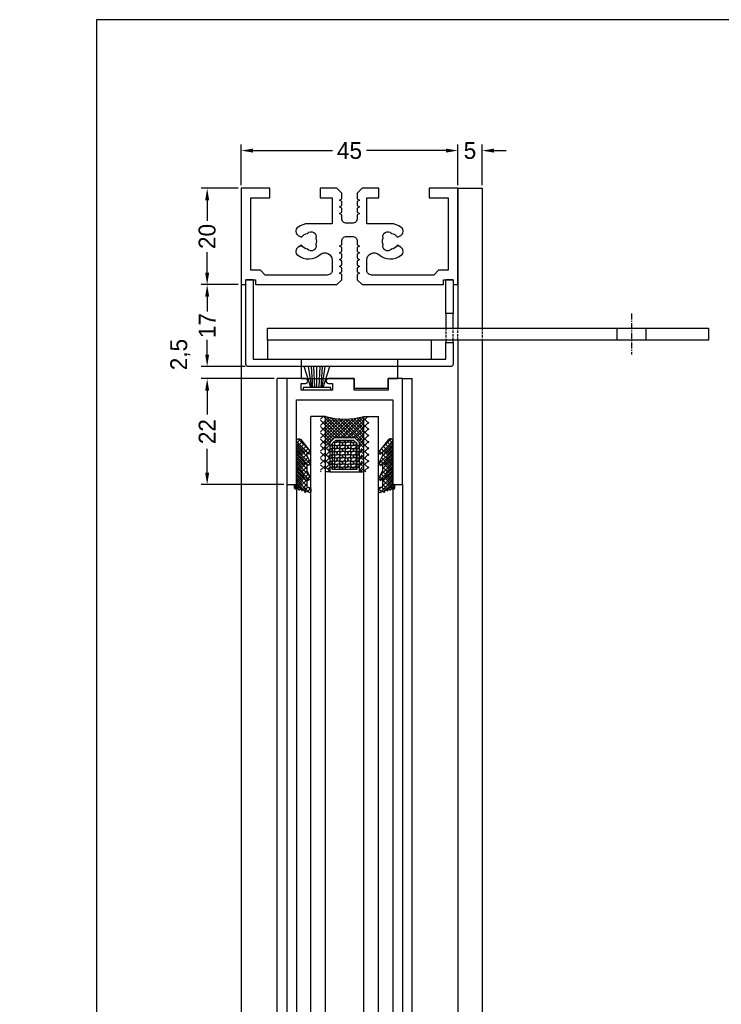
# Model space of a CAD drawing. Extents: x 0 to 532, y -51 to 380.
# Tile 50 of 52: x 266 to 412, y 176 to 380. Entities that reach past the tile are written whole.
import ezdxf

# ---------------------------------------------------------------- set-up
doc = ezdxf.new("R2010")
doc.units = 0
doc.header["$MEASUREMENT"] = 0
doc.linetypes.add('GESTRICHELT', pattern=[0.75, 0.5, -0.25])
doc.linetypes.add('MITTE', pattern=[2, 1.25, -0.25, 0.25, -0.25])
doc.layers.get('0').update_dxf_attribs({"linetype": 'CONTINUOUS'})
doc.layers.get('DEFPOINTS').update_dxf_attribs({"linetype": 'CONTINUOUS'})
for name, color, linetype in [('BEMASSUNG', 7, 'CONTINUOUS'), ('SCHRAFFUR', 8, 'CONTINUOUS'), ('U013', 6, 'CONTINUOUS'), ('U018', 1, 'CONTINUOUS'), ('U025', 2, 'CONTINUOUS'), ('U035', 3, 'CONTINUOUS')]:
    doc.layers.add(name, color=color, linetype=linetype)
doc.styles.add('ROMANS', font='TXT', dxfattribs={"width": 0.8})
doc.dimstyles.get("Standard").update_dxf_attribs({"dimtxt": 3.5, "dimasz": 2.5, "dimexe": 1.25, "dimexo": 0.625, "dimtad": 0, "dimdec": 4, "dimdsep": 46, "dimtxsty": 'Standard', "dimcen": 2.5, "dimclrd": 1, "dimclre": 1, "dimclrt": 6, "dimadec": 0, "dimazin": 0, "dimtfac": 1, "dimtdec": 4, "dimtofl": 0, "dimtmove": 2, "dimatfit": 3, "dimfxl": 0, "dimtolj": 1, "dimarcsym": 0})

# ---------------------------------------------------------------- blocks, each defined once
blk = doc.blocks.new('*D')
at = {"color": 1, "linetype": 'ByBlock'}
for p, q in [((30, 345.62), (30, 354.08)), ((75, 345.62), (75, 354.08)), ((80, 345.62), (80, 354.08)), ((137.14, 324.71), (137.14, 354.08)), ((142.14, 345.6), (142.14, 354.08)), ((187.14, 345.6), (187.14, 354.08)), ((32.5, 352.83), (49.4, 352.83)), ((72.5, 352.83), (55.6, 352.83)), ((72.5, 352.83), (70, 352.83)), ((82.5, 352.83), (85, 352.83)), ((134.64, 352.83), (132.14, 352.83)), ((144.64, 352.83), (147.14, 352.83)), ((144.64, 352.83), (161.54, 352.83)), ((184.64, 352.83), (167.74, 352.83)), ((29.38, 345), (21.71, 345)), ((187.76, 344.98), (196.32, 344.98)), ((22.96, 342.5), (22.96, 338.42)), ((195.07, 342.48), (195.07, 338.76)), ((22.96, 327.5), (22.96, 331.57)), ((195.07, 328.48), (195.07, 332.2)), ((29.38, 325), (21.71, 325)), ((187.76, 325.98), (196.32, 325.98)), ((22.96, 322.5), (22.96, 319.73)), ((22.96, 310.5), (22.96, 313.26)), ((22.96, 310.5), (22.96, 313)), ((17.38, 308.61), (17.38, 309.86)), ((22.96, 306.75), (17.38, 308.61)), ((30.88, 308), (21.71, 308)), ((22.96, 308), (22.96, 305.49)), ((36.88, 305.49), (21.71, 305.49)), ((22.96, 302.99), (22.96, 297.93)), ((22.96, 302.99), (22.96, 300.49)), ((22.96, 285.99), (22.96, 291.06)), ((38.88, 283.49), (21.71, 283.49)), ((149.39, 211.35), (138.37, 211.35)), ((139.62, 208.85), (139.62, 207.48)), ((139.62, 199.85), (139.62, 201.23)), ((149.39, 197.35), (138.37, 197.35)), ((139.62, 194.85), (139.62, 191.14)), ((139.62, 180.85), (139.62, 184.57)), ((149.39, 178.35), (138.37, 178.35))]:
    blk.add_line(p, q, dxfattribs=at)
for points in [[(32.5, 353.24), (32.5, 352.41), (30, 352.83)], [(72.5, 353.24), (72.5, 352.41), (75, 352.83)], [(72.5, 353.24), (72.5, 352.41), (75, 352.83)], [(82.5, 353.24), (82.5, 352.41), (80, 352.83)], [(134.64, 353.24), (134.64, 352.41), (137.14, 352.83)], [(144.64, 353.24), (144.64, 352.41), (142.14, 352.83)], [(144.64, 353.24), (144.64, 352.41), (142.14, 352.83)], [(184.64, 353.24), (184.64, 352.41), (187.14, 352.83)], [(22.55, 342.5), (23.38, 342.5), (22.96, 345)], [(194.65, 342.48), (195.49, 342.48), (195.07, 344.98)], [(22.55, 327.5), (23.38, 327.5), (22.96, 325)], [(194.65, 328.48), (195.49, 328.48), (195.07, 325.98)], [(22.55, 322.5), (23.38, 322.5), (22.96, 325)], [(22.55, 310.5), (23.38, 310.5), (22.96, 308)], [(22.55, 310.5), (23.38, 310.5), (22.96, 308)], [(22.55, 302.99), (23.38, 302.99), (22.96, 305.49)], [(22.55, 302.99), (23.38, 302.99), (22.96, 305.49)], [(22.55, 285.99), (23.38, 285.99), (22.96, 283.49)], [(139.2, 208.85), (140.03, 208.85), (139.62, 211.35)], [(139.2, 199.85), (140.03, 199.85), (139.62, 197.35)], [(139.2, 194.85), (140.03, 194.85), (139.62, 197.35)], [(139.2, 180.85), (140.03, 180.85), (139.62, 178.35)]]:
    blk.add_solid(points, dxfattribs=at)
at = {"layer": 'BEMASSUNG', "color": 1}
for p, q in [((311.88, 345.62), (311.88, 354.08)), ((356.88, 345.62), (356.88, 354.08)), ((361.88, 345.62), (361.88, 354.08)), ((419.02, 324.71), (419.02, 354.08)), ((424.02, 345.6), (424.02, 354.08)), ((469.02, 345.6), (469.02, 354.08)), ((314.38, 352.83), (330.84, 352.83)), ((354.38, 352.83), (337.92, 352.83)), ((354.38, 352.83), (351.88, 352.83)), ((364.38, 352.83), (366.88, 352.83)), ((416.52, 352.83), (414.02, 352.83)), ((426.52, 352.83), (442.98, 352.83)), ((426.52, 352.83), (429.02, 352.83)), ((466.52, 352.83), (450.06, 352.83)), ((311.26, 345), (303.59, 345)), ((469.64, 344.98), (478.2, 344.98)), ((304.84, 342.5), (304.84, 338.25)), ((476.95, 342.48), (476.95, 338.43)), ((304.84, 327.5), (304.84, 331.75)), ((476.95, 328.48), (476.95, 332.52)), ((311.26, 325), (303.59, 325)), ((469.64, 325.98), (478.2, 325.98)), ((304.84, 322.5), (304.84, 319.46)), ((304.84, 310.5), (304.84, 313.54)), ((304.84, 310.5), (304.84, 313)), ((312.76, 308), (303.59, 308)), ((318.77, 305.49), (303.59, 305.49)), ((304.84, 302.99), (304.84, 300.49)), ((304.84, 302.99), (304.84, 298.04)), ((304.84, 285.99), (304.84, 290.95)), ((320.76, 283.49), (303.59, 283.49)), ((431.27, 211.35), (420.25, 211.35)), ((421.5, 208.85), (421.5, 207.31)), ((421.5, 199.85), (421.5, 201.4)), ((431.27, 197.35), (420.25, 197.35)), ((421.5, 194.85), (421.5, 190.81)), ((421.5, 180.85), (421.5, 184.9)), ((431.27, 178.35), (420.25, 178.35))]:
    blk.add_line(p, q, dxfattribs=at)
for points in [[(314.38, 353.24), (314.38, 352.41), (311.88, 352.83)], [(354.38, 353.24), (354.38, 352.41), (356.88, 352.83)], [(354.38, 353.24), (354.38, 352.41), (356.88, 352.83)], [(364.38, 353.24), (364.38, 352.41), (361.88, 352.83)], [(416.52, 353.24), (416.52, 352.41), (419.02, 352.83)], [(426.52, 353.24), (426.52, 352.41), (424.02, 352.83)], [(426.52, 353.24), (426.52, 352.41), (424.02, 352.83)], [(466.52, 353.24), (466.52, 352.41), (469.02, 352.83)], [(304.43, 342.5), (305.26, 342.5), (304.84, 345)], [(476.53, 342.48), (477.37, 342.48), (476.95, 344.98)], [(304.43, 327.5), (305.26, 327.5), (304.84, 325)], [(476.53, 328.48), (477.37, 328.48), (476.95, 325.98)], [(304.43, 322.5), (305.26, 322.5), (304.84, 325)], [(304.43, 310.5), (305.26, 310.5), (304.84, 308)], [(304.43, 310.5), (305.26, 310.5), (304.84, 308)], [(304.43, 302.99), (305.26, 302.99), (304.84, 305.49)], [(304.43, 302.99), (305.26, 302.99), (304.84, 305.49)], [(304.43, 285.99), (305.26, 285.99), (304.84, 283.49)], [(421.08, 208.85), (421.92, 208.85), (421.5, 211.35)], [(421.08, 199.85), (421.92, 199.85), (421.5, 197.35)], [(421.08, 194.85), (421.92, 194.85), (421.5, 197.35)], [(421.08, 180.85), (421.92, 180.85), (421.5, 178.35)]]:
    blk.add_solid(points, dxfattribs=at)
at = {"layer": 'DEFPOINTS', "color": 0, "linetype": 'ByBlock'}
for p in [(75, 352.83), (80, 352.83), (142.14, 352.83), (187.14, 352.83), (30, 345), (30, 345), (75, 345), (75, 345), (80, 345), (142.14, 344.98), (142.14, 344.98), (187.14, 344.98), (187.14, 344.98), (22.96, 325), (30, 325), (30, 325), (187.14, 325.98), (195.07, 325.98), (137.14, 324.09), (22.96, 308), (31.5, 308), (31.5, 308), (22.96, 305.49), (37.51, 305.49), (37.51, 305.49), (22.96, 283.49), (39.5, 283.49), (139.62, 211.35), (150.01, 211.35), (139.62, 197.35), (150.01, 197.35), (150.01, 197.35), (150.01, 178.35)]:
    blk.add_point(p, dxfattribs=at)
at = {"layer": 'DEFPOINTS', "color": 0}
for p in [(356.88, 352.83), (361.88, 352.83), (424.02, 352.83), (469.02, 352.83), (311.88, 345), (311.88, 345), (356.88, 345), (356.88, 345), (361.88, 345), (424.02, 344.98), (424.02, 344.98), (469.02, 344.98), (469.02, 344.98), (304.84, 325), (311.88, 325), (311.88, 325), (469.02, 325.98), (476.95, 325.98), (419.02, 324.09), (304.84, 308), (313.38, 308), (313.38, 308), (304.84, 305.49), (319.39, 305.49), (319.39, 305.49), (304.84, 283.49), (321.38, 283.49), (421.5, 211.35), (431.89, 211.35), (421.5, 197.35), (431.89, 197.35), (431.89, 197.35), (431.89, 178.35)]:
    blk.add_point(p, dxfattribs=at)
at = {"color": 6, "linetype": 'ByBlock', "style": 'ROMANS', "width": 0.8}
for s, p in [('45', (49.81, 351.1)), ('5', (76.22, 351.1)), ('5', (138.36, 351.1)), ('45', (161.95, 351.1))]:
    blk.add_text(s, height=3.5, dxfattribs=at).set_placement(p)
for s, p in [('20', (24.69, 332.39)), ('19', (196.8, 332.78)), ('17', (24.71, 313.84)), ('2,5', (18.89, 310.68)), ('22', (24.71, 291.88)), ('14', (141.37, 201.81)), ('19', (141.34, 185.16))]:
    blk.add_text(s, height=3.5, rotation=90, dxfattribs=at).set_placement(p)
at = {"layer": 'BEMASSUNG', "color": 6, "char_height": 3.5, "attachment_point": 5}
for s, insert in [('\\A1;45', (334.38, 352.83)), ('\\A1;5', (359.38, 352.83)), ('\\A1;5', (421.52, 352.83)), ('\\A1;45', (446.52, 352.83))]:
    blk.add_mtext(s, dxfattribs=dict(at, insert=insert))
at = {"layer": 'BEMASSUNG', "color": 6, "char_height": 3.5, "attachment_point": 5, "rotation": 90}
for s, insert in [('\\A1;20', (304.84, 335)), ('\\A1;19', (476.95, 335.48)), ('\\A1;17', (304.84, 316.5)), ('\\A1;2,5', (299.26, 310.48)), ('\\A1;22', (304.84, 294.49)), ('\\A1;14', (421.5, 204.35)), ('\\A1;19', (421.5, 187.85))]:
    blk.add_mtext(s, dxfattribs=dict(at, insert=insert))
blk = doc.blocks.new('*X')
at = {"color": 0}
for p, q in [((46.5, 297.08), (46.96, 297.54)), ((46.5, 295.76), (48.09, 297.35)), ((46.5, 294.43), (49.27, 297.2)), ((46.5, 290.45), (53.21, 297.16)), ((46.5, 293.1), (50.51, 297.12)), ((46.5, 291.78), (51.82, 297.1)), ((50.23, 293.15), (46.5, 296.89)), ((51.56, 293.15), (47.22, 297.49)), ((52.89, 293.15), (48.79, 297.25)), ((56.5, 290.87), (50.24, 297.13)), ((50.53, 293.15), (54.69, 297.32)), ((56.5, 292.19), (51.6, 297.1)), ((51.85, 293.15), (56.3, 297.6)), ((56.5, 293.52), (52.88, 297.14)), ((53.18, 293.15), (56.5, 296.47)), ((56.5, 294.84), (54.1, 297.24)), ((56.5, 296.17), (55.27, 297.4)), ((56.5, 297.5), (56.38, 297.61)), ((49.14, 292.93), (46.5, 295.56)), ((54.07, 292.72), (56.5, 295.15)), ((48.47, 292.26), (46.5, 294.24)), ((47.81, 291.6), (46.5, 292.91)), ((49.5, 292.28), (49.39, 292.47)), ((49.5, 292.28), (49.87, 292.28)), ((49.87, 292.28), (50.06, 292.61)), ((50.06, 292.61), (50.04, 292.65)), ((50.44, 291.96), (50.62, 292.28)), ((50.62, 292.28), (51, 292.28)), ((51.19, 291.96), (51, 292.28)), ((51.56, 292.61), (51.59, 292.65)), ((51.75, 292.28), (51.56, 292.61)), ((51.75, 292.28), (52.12, 292.28)), ((52.12, 292.28), (52.31, 292.61)), ((52.31, 292.61), (52.29, 292.65)), ((52.69, 291.96), (52.87, 292.28)), ((52.87, 292.28), (53.25, 292.28)), ((53.44, 291.96), (53.25, 292.28)), ((54.73, 292.06), (56.5, 293.82)), ((55.4, 291.39), (56.5, 292.5)), ((41.51, 291.65), (41.97, 292.11)), ((43.26, 289.96), (41.51, 291.71)), ((41.51, 290.77), (42.36, 291.62)), ((41.51, 289.88), (42.76, 291.13)), ((42.64, 289.7), (41.51, 290.83)), ((41.87, 292.24), (41.84, 292.27)), ((42.69, 290.18), (43.15, 290.64)), ((47.36, 290.72), (46.5, 291.59)), ((47.36, 289.4), (46.5, 290.26)), ((48.19, 290.66), (48.37, 290.98)), ((48.37, 290.34), (48.19, 290.66)), ((48.37, 290.98), (48.75, 290.98)), ((48.37, 290.34), (48.75, 290.34)), ((48.55, 291.63), (48.75, 291.63)), ((48.75, 291.63), (48.94, 291.96)), ((48.94, 290.66), (48.75, 290.98)), ((48.75, 290.34), (48.94, 290.66)), ((48.94, 291.96), (48.91, 292)), ((49.31, 291.31), (49.5, 291.63)), ((49.5, 290.98), (49.31, 291.31)), ((49.31, 290.01), (49.5, 290.34)), ((49.5, 291.63), (49.87, 291.63)), ((49.5, 290.98), (49.87, 290.98)), ((49.5, 290.34), (49.87, 290.34)), ((49.87, 290.98), (50.06, 291.31)), ((50.06, 291.31), (49.87, 291.63)), ((50.06, 290.01), (49.87, 290.34)), ((50.62, 291.63), (50.44, 291.96)), ((50.44, 290.66), (50.62, 290.98)), ((50.62, 290.34), (50.44, 290.66)), ((50.62, 291.63), (51, 291.63)), ((50.62, 290.98), (51, 290.98)), ((50.62, 290.34), (51, 290.34)), ((51, 291.63), (51.19, 291.96)), ((51.19, 290.66), (51, 290.98)), ((51, 290.34), (51.19, 290.66)), ((51.56, 291.31), (51.75, 291.63)), ((51.75, 290.98), (51.56, 291.31)), ((51.56, 290.01), (51.75, 290.34)), ((51.75, 291.63), (52.12, 291.63)), ((51.75, 290.98), (52.12, 290.98)), ((51.75, 290.34), (52.12, 290.34)), ((52.12, 290.98), (52.31, 291.31)), ((52.31, 291.31), (52.12, 291.63)), ((52.31, 290.01), (52.12, 290.34)), ((52.87, 291.63), (52.69, 291.96)), ((52.69, 290.66), (52.87, 290.98)), ((52.87, 290.34), (52.69, 290.66)), ((52.87, 291.63), (53.25, 291.63)), ((52.87, 290.98), (53.25, 290.98)), ((52.87, 290.34), (53.25, 290.34)), ((53.25, 291.63), (53.44, 291.96)), ((53.44, 290.66), (53.25, 290.98)), ((53.25, 290.34), (53.44, 290.66)), ((53.81, 291.31), (54, 291.63)), ((54, 290.98), (53.81, 291.31)), ((53.81, 290.01), (54, 290.34)), ((54, 291.63), (54.37, 291.63)), ((54, 290.98), (54.37, 290.98)), ((54, 290.34), (54.37, 290.34)), ((54.37, 290.98), (54.56, 291.31)), ((54.56, 291.31), (54.37, 291.63)), ((54.56, 290.01), (54.37, 290.34)), ((54.94, 290.66), (55.12, 290.97)), ((55.12, 290.34), (54.94, 290.66)), ((55.12, 290.34), (55.14, 290.34)), ((55.64, 290.31), (56.5, 291.17)), ((56.5, 289.54), (55.64, 290.4)), ((59.74, 289.96), (61.49, 291.71)), ((60.31, 290.18), (59.85, 290.64)), ((61.49, 289.88), (60.24, 291.13)), ((60.36, 289.7), (61.49, 290.83)), ((61.49, 290.77), (60.64, 291.62)), ((61.49, 291.65), (61.03, 292.11)), ((61.13, 292.24), (61.16, 292.27)), ((41.51, 289), (42.64, 290.13)), ((43.42, 288.03), (41.51, 289.95)), ((41.51, 288.11), (42.73, 289.33)), ((43.04, 287.54), (41.51, 289.06)), ((41.51, 287.23), (43.04, 288.76)), ((46.5, 289.13), (47.36, 289.99)), ((47.36, 288.07), (46.5, 288.93)), ((46.5, 287.8), (47.36, 288.66)), ((48.19, 289.36), (48.37, 289.69)), ((48.37, 289.04), (48.19, 289.36)), ((48.19, 288.06), (48.37, 288.39)), ((48.37, 289.69), (48.75, 289.69)), ((48.37, 289.04), (48.75, 289.04)), ((48.37, 288.39), (48.75, 288.39)), ((48.94, 289.36), (48.75, 289.69)), ((48.75, 289.04), (48.94, 289.36)), ((48.94, 288.06), (48.75, 288.39)), ((49.5, 289.69), (49.31, 290.01)), ((49.31, 288.71), (49.5, 289.04)), ((49.5, 288.39), (49.31, 288.71)), ((49.5, 289.69), (49.87, 289.69)), ((49.5, 289.04), (49.87, 289.04)), ((49.5, 288.39), (49.87, 288.39)), ((49.87, 289.69), (50.06, 290.01)), ((49.87, 288.39), (50.06, 288.71)), ((50.06, 288.71), (49.87, 289.04)), ((50.44, 289.36), (50.62, 289.69)), ((50.62, 289.04), (50.44, 289.36)), ((50.44, 288.06), (50.62, 288.39)), ((50.62, 289.69), (51, 289.69)), ((50.62, 289.04), (51, 289.04)), ((50.62, 288.39), (51, 288.39)), ((51.19, 289.36), (51, 289.69)), ((51, 289.04), (51.19, 289.36)), ((51.19, 288.06), (51, 288.39)), ((51.75, 289.69), (51.56, 290.01)), ((51.56, 288.71), (51.75, 289.04)), ((51.75, 288.39), (51.56, 288.71)), ((51.75, 289.69), (52.12, 289.69)), ((51.75, 289.04), (52.12, 289.04)), ((51.75, 288.39), (52.12, 288.39)), ((52.12, 289.69), (52.31, 290.01)), ((52.12, 288.39), (52.31, 288.71)), ((52.31, 288.71), (52.12, 289.04)), ((52.69, 289.36), (52.87, 289.69)), ((52.87, 289.04), (52.69, 289.36)), ((52.69, 288.06), (52.87, 288.39)), ((52.87, 289.69), (53.25, 289.69)), ((52.87, 289.04), (53.25, 289.04)), ((52.87, 288.39), (53.25, 288.39)), ((53.44, 289.36), (53.25, 289.69)), ((53.25, 289.04), (53.44, 289.36)), ((53.44, 288.06), (53.25, 288.39)), ((54, 289.69), (53.81, 290.01)), ((53.81, 288.71), (54, 289.04)), ((54, 288.39), (53.81, 288.71)), ((54, 289.69), (54.37, 289.69)), ((54, 289.04), (54.37, 289.04)), ((54, 288.39), (54.37, 288.39)), ((54.37, 289.69), (54.56, 290.01)), ((54.37, 288.39), (54.56, 288.71)), ((54.56, 288.71), (54.37, 289.04)), ((54.94, 289.36), (55.12, 289.69)), ((55.12, 289.04), (54.94, 289.36)), ((54.94, 288.06), (55.12, 288.39)), ((55.12, 289.69), (55.14, 289.69)), ((55.12, 289.04), (55.14, 289.04)), ((55.12, 288.39), (55.14, 288.39)), ((55.64, 288.98), (56.5, 289.85)), ((56.5, 288.21), (55.64, 289.08)), ((55.64, 287.66), (56.5, 288.52)), ((59.58, 288.03), (61.49, 289.95)), ((59.96, 287.54), (61.49, 289.06)), ((61.49, 287.23), (59.96, 288.76)), ((61.49, 288.11), (60.27, 289.33)), ((61.49, 289), (60.36, 290.13)), ((42.64, 287.05), (41.51, 288.18)), ((41.51, 286.35), (42.64, 287.48)), ((42.87, 285.94), (41.51, 287.29)), ((41.51, 285.46), (42.64, 286.59)), ((43.33, 284.59), (41.51, 286.41)), ((42.8, 287.64), (43.34, 288.18)), ((47.36, 286.75), (46.5, 287.61)), ((46.5, 286.47), (47.36, 287.34)), ((46.63, 286.15), (46.5, 286.28)), ((48.37, 287.74), (48.19, 288.06)), ((48.19, 286.76), (48.37, 287.09)), ((48.25, 286.65), (48.19, 286.76)), ((48.37, 287.74), (48.75, 287.74)), ((48.37, 287.09), (48.75, 287.09)), ((48.75, 287.74), (48.94, 288.06)), ((48.94, 286.76), (48.75, 287.09)), ((48.87, 286.65), (48.94, 286.76)), ((49.31, 287.41), (49.5, 287.74)), ((49.5, 287.09), (49.31, 287.41)), ((49.5, 287.74), (49.87, 287.74)), ((49.5, 287.09), (49.87, 287.09)), ((49.87, 287.09), (50.06, 287.41)), ((50.06, 287.41), (49.87, 287.74)), ((50.62, 287.74), (50.44, 288.06)), ((50.44, 286.76), (50.62, 287.09)), ((50.5, 286.65), (50.44, 286.76)), ((50.62, 287.74), (51, 287.74)), ((50.62, 287.09), (51, 287.09)), ((51, 287.74), (51.19, 288.06)), ((51.19, 286.76), (51, 287.09)), ((51.12, 286.65), (51.19, 286.76)), ((51.56, 287.41), (51.75, 287.74)), ((51.75, 287.09), (51.56, 287.41)), ((51.75, 287.74), (52.12, 287.74)), ((51.75, 287.09), (52.12, 287.09)), ((52.12, 287.09), (52.31, 287.41)), ((52.31, 287.41), (52.12, 287.74)), ((52.87, 287.74), (52.69, 288.06)), ((52.69, 286.76), (52.87, 287.09)), ((52.75, 286.65), (52.69, 286.76)), ((52.87, 287.74), (53.25, 287.74)), ((52.87, 287.09), (53.25, 287.09)), ((53.25, 287.74), (53.44, 288.06)), ((53.44, 286.76), (53.25, 287.09)), ((53.37, 286.65), (53.44, 286.76)), ((53.81, 287.41), (54, 287.74)), ((54, 287.09), (53.81, 287.41)), ((54, 287.74), (54.37, 287.74)), ((54, 287.09), (54.37, 287.09)), ((54.37, 287.09), (54.56, 287.41)), ((54.56, 287.41), (54.37, 287.74)), ((55.12, 287.74), (54.94, 288.06)), ((54.94, 286.76), (55.12, 287.09)), ((55, 286.65), (54.94, 286.76)), ((55.12, 287.74), (55.14, 287.74)), ((55.12, 287.09), (55.14, 287.09)), ((56.5, 286.89), (55.64, 287.75)), ((55.64, 286.33), (56.5, 287.19)), ((55.91, 286.15), (55.64, 286.43)), ((60.2, 287.64), (59.66, 288.18)), ((59.67, 284.59), (61.49, 286.41)), ((60.13, 285.94), (61.49, 287.29)), ((60.36, 287.05), (61.49, 288.18)), ((61.49, 286.35), (60.36, 287.48)), ((61.49, 285.46), (60.36, 286.59)), ((41.51, 284.58), (42.87, 285.94)), ((42.64, 284.4), (41.51, 285.53)), ((41.51, 283.69), (42.64, 284.83)), ((42.64, 283.51), (41.51, 284.64)), ((42.65, 284.84), (43.17, 285.36)), ((43.21, 284.51), (43.45, 284.75)), ((59.79, 284.51), (59.55, 284.75)), ((60.35, 284.84), (59.83, 285.36)), ((61.49, 284.58), (60.13, 285.94)), ((60.36, 284.4), (61.49, 285.53)), ((61.49, 283.69), (60.36, 284.83)), ((60.36, 283.51), (61.49, 284.64)), ((41.11, 283.29), (41.25, 283.44)), ((42.13, 282.25), (41.11, 283.28)), ((41.2, 282.5), (42.64, 283.94)), ((43.41, 281.86), (41.51, 283.76)), ((41.9, 282.32), (42.64, 283.06)), ((42.57, 282.1), (43.29, 282.83)), ((43.17, 281.82), (43.46, 282.11)), ((43.44, 282.71), (43.35, 282.81)), ((59.83, 281.82), (59.54, 282.11)), ((59.56, 282.71), (59.65, 282.81)), ((59.59, 281.86), (61.49, 283.76)), ((60.43, 282.1), (59.71, 282.83)), ((61.8, 282.5), (60.36, 283.94)), ((61.1, 282.32), (60.36, 283.06)), ((60.87, 282.25), (61.89, 283.28)), ((61.89, 283.29), (61.75, 283.44))]:
    blk.add_line(p, q, dxfattribs=at)
blk = doc.blocks.new('RAHMSEI')
for p, q in [((12, 32.732051), (11.825, 32.428942)), ((12, 12.267949), (11.825, 12.571058))]:
    blk.add_line(p, q)
blk.add_lwpolyline([(7.241325, 22.5), (7.241325, 21.9, -0.414214), (6.241325, 20.9), (5.53, 20.9), (5.241325, 20.4), (4.95265, 20.9), (4.13, 20.9), (3.841325, 20.4), (3.55265, 20.9), (2.73265, 20.9), (2.443975, 20.4), (2.155299, 20.9), (1.33265, 20.9), (1, 20.9), (0, 19.9), (0, 16.4), (2, 16.4), (2, 18.9), (7.35, 18.9), (7.35, 14, 0.166579), (8.1171, 11.761387, 0.532662), (9.772961, 11.874706), (10.175, 12.571058, -0.237114), (9.361077, 13.809128, -0.83887), (10.345838, 15.514785, -0.2067), (11.654162, 15.514785, -0.83887), (12.638923, 13.809128, -0.237114), (11.825, 12.571058), (12.227039, 11.874706, 0.532662), (13.8829, 11.761387, 0.359749), (13.741497, 16.409709, -0.645164), (14.868139, 18.9), (17, 18.9, -0.414214), (18, 17.9), (18, 5), (17, 4), (17, 2), (2, 2), (2, 6), (0, 6), (0, 0), (20, 0), (20, 1), (19, 1), (19, 2.5), (19, 1), (19, 3), (20, 3), (20, 19.9), (19, 20.9), (17.888675, 20.9), (17.6, 20.4), (17.311325, 20.9), (16.488675, 20.9), (16.2, 20.4), (15.911325, 20.9), (15.088675, 20.9), (14.8, 20.4), (14.511325, 20.9), (13.688675, 20.9), (13.4, 20.4), (13.111325, 20.9), (12.288675, 20.9), (12, 20.4), (11.711325, 20.9), (11, 20.9, -0.414214), (10, 21.9), (10, 22.5), (10, 23.1, -0.414214), (11, 24.1), (11.711325, 24.1), (12, 24.6), (12.288675, 24.1), (13.111325, 24.1), (13.4, 24.6), (13.688675, 24.1), (14.511325, 24.1), (14.8, 24.6), (15.088675, 24.1), (15.911325, 24.1), (16.2, 24.6), (16.488675, 24.1), (17.311325, 24.1), (17.6, 24.6), (17.888675, 24.1), (19, 24.1), (20, 25.1), (20, 42), (19, 42), (19, 44), (19, 42.5), (19, 44), (20, 44), (20, 45), (0, 45), (0, 39), (2, 39), (2, 43), (17, 43), (17, 41), (18, 40), (18, 27.1, -0.414214), (17, 26.1), (14.868139, 26.1, -0.645164), (13.741497, 28.590291, 0.359749), (13.8829, 33.238613, 0.532662), (12.227039, 33.125294), (11.825, 32.428942, -0.237114), (12.638923, 31.190872, -0.83887), (11.654162, 29.485215, -0.2067), (10.345838, 29.485215, -0.83887), (9.361077, 31.190872, -0.237114), (10.175, 32.428942), (9.772961, 33.125294, 0.532662), (8.1171, 33.238613, 0.166579), (7.35, 31), (7.35, 26.1), (2, 26.1), (2, 28.6), (0, 28.6), (0, 25.1), (1, 24.1), (1.33265, 24.1), (2.155299, 24.1), (2.443975, 24.6), (2.73265, 24.1), (3.55265, 24.1), (3.841325, 24.6), (4.13, 24.1), (4.95265, 24.1), (5.241325, 24.6), (5.53, 24.1), (6.241325, 24.1, -0.414214), (7.241325, 23.1)], format="xyb", close=True)

msp = doc.modelspace()

# ---------------------------------------------------------------- hatches: boundary and pattern name
at = {"layer": 'SCHRAFFUR'}
h = msp.add_hatch(dxfattribs=at)
h.set_pattern_fill('ANSI37', color=256, scale=7.5, style=0)
h.set_pattern_definition([(45, (31.8809, 0), (-0.6629126, 0.6629126), []), (135, (31.8809, 0), (-0.6629126, -0.6629126), [])])
h.paths.add_polyline_path([(329.38094, 297.66388), (329.38094, 297.04493), (329.38094, 286.17785), (330.28094, 286.17785), (330.28094, 292.21502), (331.24378, 293.17785), (335.51811, 293.17785), (336.48094, 292.21502), (336.48094, 286.17785), (337.38094, 286.17785), (337.38094, 297.04493), (337.38094, 297.66388, -0.146254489)])
h = msp.add_hatch(dxfattribs=at)
h.set_pattern_fill('ANSI37', color=256, scale=5, style=0)
h.set_pattern_definition([(45, (-127.66784, -13.11494), (-0.44194174, 0.44194174), []), (135, (-127.66784, -13.11494), (-0.44194174, -0.44194174), [])])
edge = h.paths.add_edge_path()
edge.add_line((325.51195, 290.23606), (325.51195, 289.51353))
edge.add_line((325.51195, 289.51353), (326.30655, 288.02269))
edge.add_arc((326.13005, 287.92862), 0.2, 302.453419, 28.0570518, ccw=False)
edge.add_line((326.23737, 287.75986), (325.78528, 287.47236))
edge.add_line((325.78528, 287.47236), (325.51195, 287.90217))
edge.add_line((325.51195, 287.90217), (325.51195, 286.38068))
edge.add_line((325.51195, 286.38068), (326.30162, 284.88323))
edge.add_arc((326.12471, 284.78994), 0.2, 303.3021382, 27.8046767, ccw=False)
edge.add_line((326.23453, 284.62278), (325.84405, 284.36627))
edge.add_line((325.84405, 284.36627), (325.51195, 284.8718))
edge.add_line((325.51195, 284.8718), (325.51195, 283.03408))
edge.add_line((325.51195, 283.03408), (326.18857, 282.8305))
edge.add_arc((326.13094, 282.63899), 0.2, 359.9998767, 73.2547462, ccw=False)
edge.add_line((326.33094, 282.63898), (326.33094, 282.01242))
edge.add_arc((326.13094, 282.01242), 0.2, 253.254812, 0.0000038, ccw=False)
edge.add_arc((322.07426, 273.34081), 9.37573, 64.7522326, 84.4523952)
edge.add_line((322.98064, 282.67263), (322.98064, 283.49481))
edge.add_line((322.98064, 283.49481), (323.38094, 283.37437))
edge.add_line((323.38094, 283.37437), (323.38094, 292.5228))
edge.add_arc((323.88094, 292.5228), 0.5, 38.6842658, 180, ccw=False)
edge.add_line((324.27124, 292.83531), (326.27748, 290.32971))
edge.add_arc((326.12136, 290.2047), 0.2, 303.5402965, 38.6841611, ccw=False)
edge.add_line((326.23187, 290.038), (325.94178, 289.84571))
edge.add_line((325.94178, 289.84571), (325.51195, 290.23606))
h = msp.add_hatch(dxfattribs=at)
h.set_pattern_fill('HEX', color=256, scale=3, angle=180, style=0)
h.set_pattern_definition([(180, (31.88094, 0), (-8e-17, -0.6495191), [0.375, -0.75]), (300, (31.88094, 0), (0.5625, 0.3247595), [0.375, -0.75]), (240, (31.50594, 5e-17), (0.5625, -0.3247595), [0.375, -0.75])])
h.paths.add_polyline_path([(331.45088, 292.67785), (330.78094, 292.00791), (330.78094, 286.67785), (335.98094, 286.67785), (335.98094, 292.00791), (335.311, 292.67785)])
h = msp.add_hatch(dxfattribs=at)
h.set_pattern_fill('ANSI37', color=256, scale=5, style=0)
h.set_pattern_definition([(135, (794.4297, -13.11494), (0.44194174, 0.44194174), []), (45, (794.4297, -13.11494), (0.44194174, -0.44194174), [])])
edge = h.paths.add_edge_path()
edge.add_line((341.24993, 290.23606), (341.24993, 289.51353))
edge.add_line((341.24993, 289.51353), (340.45534, 288.02269))
edge.add_arc((340.63183, 287.92862), 0.2, 151.9429482, 237.546581)
edge.add_line((340.52451, 287.75986), (340.97661, 287.47236))
edge.add_line((340.97661, 287.47236), (341.24993, 287.90217))
edge.add_line((341.24993, 287.90217), (341.24993, 286.38068))
edge.add_line((341.24993, 286.38068), (340.46026, 284.88323))
edge.add_arc((340.63717, 284.78994), 0.2, 152.1953233, 236.6978618)
edge.add_line((340.52736, 284.62278), (340.91783, 284.36627))
edge.add_line((340.91783, 284.36627), (341.24993, 284.8718))
edge.add_line((341.24993, 284.8718), (341.24993, 283.03408))
edge.add_line((341.24993, 283.03408), (340.57332, 282.8305))
edge.add_arc((340.63094, 282.63899), 0.2, 106.7452538, 180.0001233)
edge.add_line((340.43094, 282.63898), (340.43094, 282.01242))
edge.add_arc((340.63094, 282.01242), 0.2, 179.9999962, 286.745188)
edge.add_arc((344.68763, 273.34081), 9.37573, 95.5476048, 115.2477674, ccw=False)
edge.add_line((343.78125, 282.67263), (343.78125, 283.49481))
edge.add_line((343.78125, 283.49481), (343.38094, 283.37437))
edge.add_line((343.38094, 283.37437), (343.38094, 292.5228))
edge.add_arc((342.88094, 292.5228), 0.5, 0, 141.3157342)
edge.add_line((342.49064, 292.83531), (340.4844, 290.32971))
edge.add_arc((340.64052, 290.2047), 0.2, 141.3158389, 236.4597035)
edge.add_line((340.53002, 290.038), (340.82011, 289.84571))
edge.add_line((340.82011, 289.84571), (341.24993, 290.23606))

# ---------------------------------------------------------------- linework, layer by layer
msp.add_lwpolyline([(281.88094, 0), (531.88094, 0), (531.88094, 380), (281.88094, 380)], close=True)
at = {"layer": 'U013', "color": 6, "linetype": 'GESTRICHELT'}
for p, q in [((354.38094, 315.99738), (354.38094, 313.49738)), ((355.88094, 313.49738), (355.88094, 315.99738)), ((356.88094, 313.49738), (356.88094, 315.99738)), ((361.88094, 315.99738), (361.88094, 313.49738))]:
    msp.add_line(p, q, dxfattribs=at)
at = {"layer": 'U013', "color": 6, "linetype": 'MITTE'}
msp.add_lwpolyline([(392.88092, 318.99738), (392.88092, 310.49738)], dxfattribs=at)
at = {"layer": 'U013'}
for points in [[(325.51195, 290.23606), (325.51195, 289.51353), (326.30655, 288.02269, -0.391914), (326.23737, 287.75986), (325.78528, 287.47236), (325.51195, 287.90217), (325.51195, 286.38068), (326.30162, 284.88323, -0.386382), (326.23453, 284.62278), (325.84405, 284.36627), (325.51195, 284.8718), (325.51195, 283.03408), (326.18857, 282.8305, -0.330984), (326.33094, 282.63898), (326.33094, 282.01242, -0.502648), (326.07332, 281.8209, 0.086170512), (322.98064, 282.67263), (322.98064, 283.49481), (323.38094, 283.37437), (323.38094, 292.5228, -0.708797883), (324.27124, 292.83531), (326.27748, 290.32971, -0.44076), (326.23187, 290.038), (325.94178, 289.84571)], [(341.24993, 290.23606), (341.24993, 289.51353), (340.45534, 288.02269, 0.391914), (340.52451, 287.75986), (340.97661, 287.47236), (341.24993, 287.90217), (341.24993, 286.38068), (340.46026, 284.88323, 0.386382), (340.52736, 284.62278), (340.91783, 284.36627), (341.24993, 284.8718), (341.24993, 283.03408), (340.57332, 282.8305, 0.330984), (340.43094, 282.63898), (340.43094, 282.01242, 0.502648), (340.68857, 281.8209, -0.086170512), (343.78125, 282.67263), (343.78125, 283.49481), (343.38094, 283.37437), (343.38094, 292.5228, 0.708797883), (342.49064, 292.83531), (340.4844, 290.32971, 0.44076), (340.53002, 290.038), (340.82011, 289.84571)]]:
    msp.add_lwpolyline(points, format="xyb", close=True, dxfattribs=at)
at = {"layer": 'U018'}
for p, q in [((356.88094, 344.99738), (361.88094, 344.99738)), ((326.3532, 303.64929), (324.97026, 307.99738)), ((326.57128, 303.64929), (325.89957, 307.99738)), ((326.78935, 303.64929), (326.51277, 307.99738)), ((327.18916, 303.68565), (326.99146, 307.99738)), ((327.63094, 303.64929), (327.63094, 307.99738)), ((327.63094, 303.64929), (327.63094, 307.63377)), ((328.07272, 303.68565), (328.27043, 307.99738)), ((328.47253, 303.64929), (328.74912, 307.99738)), ((328.69061, 303.64929), (329.36232, 307.99738)), ((328.90869, 303.64929), (330.29162, 307.99738)), ((319.39083, 184.22712), (319.39083, 305.49481)), ((321.38094, 305.49481), (319.39083, 305.49481)), ((345.38094, 305.49481), (347.37105, 305.49481)), ((321.38094, 283.49481), (321.38094, 184.22712)), ((319.39083, 68.29261), (319.39083, 184.22712))]:
    msp.add_line(p, q, dxfattribs=at)
at = {"layer": 'U018', "color": 1}
for p, q in [((354.38094, 318.99738), (354.38094, 315.99738)), ((355.88094, 315.99738), (355.88094, 318.99738)), ((354.38094, 313.49738), (354.38094, 312.99738)), ((355.88094, 312.99738), (355.88094, 313.49738))]:
    msp.add_line(p, q, dxfattribs=at)
at = {"layer": 'U018'}
for points in [[(356.88094, 344.99738), (356.88094, 315.99738)], [(361.88094, 344.99738), (361.88094, 315.99738)], [(311.88094, 324.99738), (311.88094, 184.22712), (311.88094, 48.79004)], [(389.88092, 315.99738), (395.88092, 315.99738)], [(356.88094, 313.49738), (356.88094, 184.22712), (356.88094, 28.79004)], [(361.88094, 313.49738), (361.88094, 184.22712), (361.88094, 28.79004)], [(395.88092, 313.49738), (389.88092, 313.49738)], [(347.37105, 68.29261), (347.37105, 184.22712), (347.37105, 305.49481)], [(323.38094, 283.49481), (323.38094, 184.22712), (323.38094, 90.29261)], [(343.38094, 283.49481), (343.38094, 184.22712), (343.38094, 90.29261)], [(345.38094, 283.49481), (345.38094, 184.22712), (345.38094, 90.29261)], [(321.38094, 184.22712), (321.38094, 90.29261)]]:
    msp.add_lwpolyline(points, dxfattribs=at)
msp.add_lwpolyline([(324.75958, 303.29929, 0.414214), (324.90958, 303.14929), (330.35231, 303.14929, 0.414214), (330.50231, 303.29929), (330.50231, 303.49929, 0.414214), (330.35231, 303.64929), (324.90958, 303.64929, 0.414214), (324.75958, 303.49929)], format="xyb", close=True, dxfattribs=at)
at = {"layer": 'U025'}
for p, q in [((317.38094, 313.49738), (317.38094, 315.99738)), ((330.28094, 286.17785), (329.38094, 286.17785)), ((336.48094, 286.17785), (337.38094, 286.17785))]:
    msp.add_line(p, q, dxfattribs=at)
for points in [[(317.38094, 315.99738), (389.88092, 315.99738)], [(389.88092, 315.99738), (389.88092, 313.49738)], [(395.88092, 315.99738), (408.88092, 315.99738), (408.88092, 313.49738), (395.88092, 313.49738)], [(395.88092, 315.99738), (395.88092, 313.49738)], [(389.88092, 313.49738), (317.38094, 313.49738)], [(326.38094, 76.12354), (329.38094, 76.12354), (329.38094, 297.04493), (329.38094, 297.66388), (326.38094, 297.66388)], [(326.38094, 76.12354), (326.38094, 297.04493), (326.38094, 297.66388)], [(340.38094, 76.12354), (337.38094, 76.12354), (337.38094, 297.04493), (337.38094, 297.66388), (340.38094, 297.66388)], [(340.38094, 76.12354), (340.38094, 297.04493), (340.38094, 297.66388)]]:
    msp.add_lwpolyline(points, dxfattribs=at)
for points in [[(317.38094, 309.49738), (324.38094, 309.49738), (324.38094, 305.49738), (335.38094, 305.49738), (335.38094, 303.49738), (342.38094, 303.49738), (342.38094, 305.49738), (344.38094, 305.49738), (344.38094, 309.49738), (351.38094, 309.49738), (351.38094, 313.49738), (317.38094, 313.49738)], [(336.48094, 286.17785), (336.48094, 292.21502), (335.51811, 293.17785), (331.24378, 293.17785), (330.28094, 292.21502), (330.28094, 286.17785)], [(335.98094, 286.67785), (335.98094, 292.00791), (335.311, 292.67785), (331.45088, 292.67785), (330.78094, 292.00791), (330.78094, 286.67785)]]:
    msp.add_lwpolyline(points, close=True, dxfattribs=at)
msp.add_arc((333.38094, 311.04616), 13.9673, 253.358457, 286.641543, dxfattribs=at)
at = {"layer": 'U035'}
for points in [[(355.88094, 312.99738), (355.88094, 308.49738, -0.414214), (355.38094, 307.99738), (334.38094, 307.99738), (313.38094, 307.99738, -0.414214), (312.88094, 308.49738), (312.88094, 325.99738), (314.38094, 325.99738), (314.38094, 309.49738), (334.38094, 309.49738), (354.38094, 309.49738), (354.38094, 312.99738)], [(345.38094, 283.49481), (345.38094, 305.49481), (342.38094, 305.49481), (342.38094, 303.09481), (335.38094, 303.09481), (335.38094, 305.49481), (330.03094, 305.49481, 1), (330.03094, 304.49481), (330.88094, 304.49481), (330.88094, 303.09481), (327.63094, 303.09481), (324.38094, 303.09481), (324.38094, 304.49481), (325.23094, 304.49481, 1), (325.23094, 305.49481), (321.38094, 305.49481), (321.38094, 283.49481), (323.38094, 283.49481), (323.38094, 301.09481), (343.38094, 301.09481), (343.38094, 283.49481)]]:
    msp.add_lwpolyline(points, format="xyb", close=True, dxfattribs=at)
msp.add_lwpolyline([(354.38094, 318.99738), (354.38094, 325.99738), (355.88094, 325.99738), (355.88094, 318.99738)], close=True, dxfattribs=at)

# ---------------------------------------------------------------- block references
at = {"layer": 'SCHRAFFUR', "linetype": 'CONTINUOUS'}
msp.add_blockref('*X', (281.88094, 0), dxfattribs=at)
msp.add_blockref('*X', (281.88094, 0), dxfattribs=at)
at = {"layer": 'U035', "rotation": 270}
msp.add_blockref('RAHMSEI', (311.88094, 344.99738), dxfattribs=at)

# ---------------------------------------------------------------- dimensions: what is measured, and where the dimension line sits
at = {"layer": 'BEMASSUNG'}
for base, p1, p2, text, override, middle in [((195.0698, 325.97639), (187.1367, 344.97639), (187.1367, 325.97639), '19', {"dimscale": 1}, (195.0698, 335.47639)), ((22.96364, 324.99738), (30, 344.99738), (30, 324.99738), '20', {"dimscale": 1}, (22.96364, 334.99738)), ((22.96364, 307.99738), (30, 324.99738), (31.5, 307.99738), '17', {"dimscale": 1, "dimse1": 1, "dimtmove": 1, "dimatfit": 3}, (22.96364, 316.49738)), ((22.96364, 283.49481), (37.50989, 305.49481), (39.5, 283.49481), '22', {"dimscale": 1, "dimse1": 1, "dimtmove": 1, "dimatfit": 3}, (22.96364, 294.49481)), ((139.61796, 197.35469), (150.01363, 178.35469), (150.01363, 197.35469), '19', {"dimscale": 1}, (139.61796, 187.85469)), ((139.61796, 211.35469), (150.01363, 197.35469), (150.01363, 211.35469), '14', {"dimscale": 1, "dimse1": 1, "dimtmove": 1, "dimatfit": 3}, (139.61796, 204.35469)), ((304.84458, 283.49481), (319.39083, 305.49481), (321.38094, 283.49481), '22', {"dimscale": 1, "dimse1": 1, "dimtmove": 1, "dimatfit": 3}, (304.84458, 294.49481)), ((304.84458, 324.99738), (311.88094, 344.99738), (311.88094, 324.99738), '20', {"dimscale": 1}, (304.84458, 334.99738)), ((304.84458, 307.99738), (311.88094, 324.99738), (313.38094, 307.99738), '17', {"dimscale": 1, "dimse1": 1, "dimtmove": 1, "dimatfit": 3}, (304.84458, 316.49738)), ((421.4989, 211.35469), (431.89457, 197.35469), (431.89457, 211.35469), '14', {"dimscale": 1, "dimse1": 1, "dimtmove": 1, "dimatfit": 3}, (421.4989, 204.35469)), ((421.4989, 197.35469), (431.89457, 178.35469), (431.89457, 197.35469), '19', {"dimscale": 1}, (421.4989, 187.85469)), ((476.95074, 325.97639), (469.01764, 344.97639), (469.01764, 325.97639), '19', {"dimscale": 1}, (476.95074, 335.47639))]:
    dim = msp.add_linear_dim(base=base, p1=p1, p2=p2, angle=90, text=text, dimstyle='Standard', override=override, dxfattribs=at)
    dim.commit()
    dim.dimension.update_dxf_attribs({"geometry": '*D', "text_midpoint": middle})
for base, p1, p2, text, override, middle in [((187.1367, 352.8258), (142.1367, 344.97639), (187.1367, 344.97639), '45', {"dimscale": 1, "dimse1": 1, "dimtmove": 1, "dimatfit": 3}, (164.6367, 352.8258)), ((142.1367, 352.8258), (137.1367, 324.08964), (142.1367, 344.97639), '5', {"dimscale": 1}, (139.6367, 352.8258)), ((80, 352.8258), (75, 344.99738), (80, 344.99738), '5', {"dimscale": 1, "dimse1": 1, "dimtmove": 1, "dimatfit": 3}, (77.5, 352.8258)), ((75, 352.8258), (30, 344.99738), (75, 344.99738), '45', {"dimscale": 1}, (52.5, 352.8258)), ((361.88094, 352.8258), (356.88094, 344.99738), (361.88094, 344.99738), '5', {"dimscale": 1, "dimse1": 1, "dimtmove": 1, "dimatfit": 3}, (359.38094, 352.8258)), ((356.88094, 352.8258), (311.88094, 344.99738), (356.88094, 344.99738), '45', {"dimscale": 1}, (334.38094, 352.8258)), ((424.01764, 352.8258), (419.01764, 324.08964), (424.01764, 344.97639), '5', {"dimscale": 1}, (421.51764, 352.8258)), ((469.01764, 352.8258), (424.01764, 344.97639), (469.01764, 344.97639), '45', {"dimscale": 1, "dimse1": 1, "dimtmove": 1, "dimatfit": 3}, (446.51764, 352.8258))]:
    dim = msp.add_linear_dim(base=base, p1=p1, p2=p2, text=text, dimstyle='Standard', override=override, dxfattribs=at)
    dim.commit()
    dim.dimension.update_dxf_attribs({"geometry": '*D', "text_midpoint": middle})
for base, p1, p2, middle in [((22.96364, 305.49481), (31.5, 307.99738), (37.50989, 305.49481), (17.38391, 310.48139)), ((304.84458, 305.49481), (313.38094, 307.99738), (319.39083, 305.49481), (299.26485, 310.48139))]:
    dim = msp.add_linear_dim(base=base, p1=p1, p2=p2, angle=90, text='2,5', dimstyle='Standard', override={"dimscale": 1, "dimse1": 1, "dimtmove": 1, "dimatfit": 3}, dxfattribs=at)
    dim.commit()
    dim.dimension.update_dxf_attribs({"geometry": '*D', "text_midpoint": middle, "dimtype": 160})

doc.saveas('drawing.dxf')
